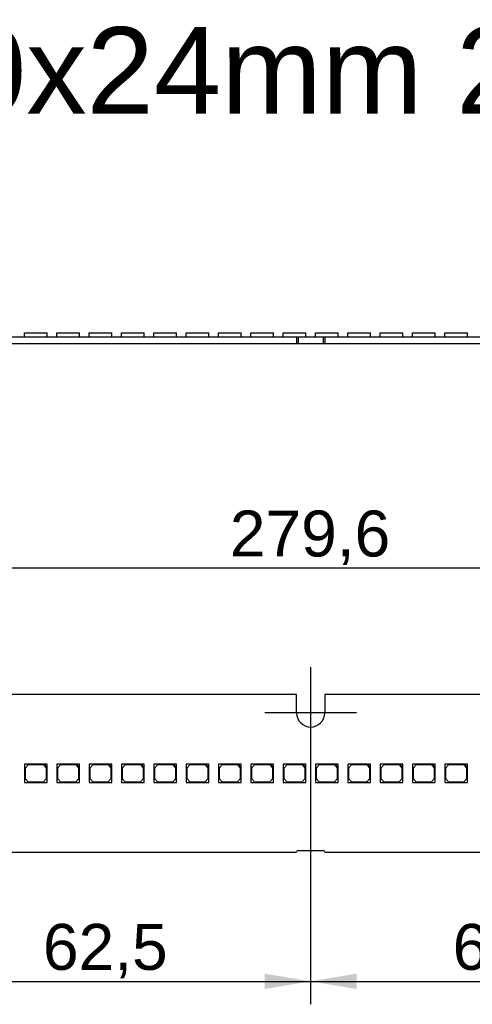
# Model space of a CAD drawing. Header units: millimetres. Extents: x 10 to 580, y 10 to 410.
# Tile 4 of 20: x 196 to 230, y 133 to 208. Entities that reach past the tile are written whole.
import ezdxf
from ezdxf.enums import TextEntityAlignment as Align
from ezdxf.lldxf.tags import DXFTag

# ---------------------------------------------------------------- set-up
doc = ezdxf.new("R2010")
doc.units = ezdxf.units.MM
doc.layers.add('Default', color=7, linetype='Continuous')
doc.layers.add('LINLED_280X24MM_', color=7, linetype='Continuous')
doc.styles.add('SEACAD_Arial', font='arial.ttf')
tags = doc.linetypes.add('CENTER2', pattern=[28.575, 19.05, -3.175, 3.175, -3.175]).pattern_tags.tags
tags[10:11] = [DXFTag(74, 4), DXFTag(75, 0), DXFTag(340, '0'), DXFTag(46, 0.0), DXFTag(50, 0.0), DXFTag(44, 0.0), DXFTag(45, 0.0)]
tags[8:9] = [DXFTag(74, 4), DXFTag(75, 0), DXFTag(340, '0'), DXFTag(46, 0.0), DXFTag(50, 0.0), DXFTag(44, 0.0), DXFTag(45, 0.0)]
tags[6:7] = [DXFTag(74, 4), DXFTag(75, 0), DXFTag(340, '0'), DXFTag(46, 0.0), DXFTag(50, 0.0), DXFTag(44, 0.0), DXFTag(45, 0.0)]
tags[4:5] = [DXFTag(74, 4), DXFTag(75, 0), DXFTag(340, '0'), DXFTag(46, 0.0), DXFTag(50, 0.0), DXFTag(44, 0.0), DXFTag(45, 0.0)]
doc.dimstyles.new('ISO', dxfattribs={"dimtxt": 3.5, "dimasz": 3.5, "dimexe": 1.75, "dimexo": 0, "dimgap": 0.875, "dimtad": 1, "dimlfac": 2, "dimtxsty": 'SEACAD_Arial', "dimblk1": '_SE_FILLED', "dimblk2": '_SE_FILLED', "dimsah": 1, "dimcen": 1.75, "dimadec": 0, "dimazin": 0, "dimtfac": 0.5, "dimtdec": 3, "dimtmove": 0, "dimatfit": 3, "dimfxl": 1, "dimarcsym": 0})

# ---------------------------------------------------------------- blocks, each defined once
blk = doc.blocks.new('SEANNOT_GROUP12')
at = {"layer": 'Default', "color": 7, "linetype": 'CENTER2'}
for p, q in [((217.746, 158.699), (217.746, 151.699)), ((221.246, 155.199), (214.246, 155.199))]:
    blk.add_line(p, q, dxfattribs=at)
blk = doc.blocks.new('SE2')
at = {"layer": 'LINLED_280X24MM_', "color": 7, "linetype": 'Continuous'}
for p, q in [((156.321, 183.849), (216.671, 183.849)), ((195.91, 184.174), (197.66, 184.174)), ((195.91, 183.849), (195.91, 184.174)), ((197.66, 183.849), (197.66, 184.174)), ((198.376, 184.174), (200.126, 184.174)), ((198.376, 183.849), (198.376, 184.174)), ((200.126, 183.849), (200.126, 184.174)), ((200.842, 184.174), (202.592, 184.174)), ((200.842, 183.849), (200.842, 184.174)), ((202.592, 183.849), (202.592, 184.174)), ((203.308, 184.174), (205.058, 184.174)), ((203.308, 183.849), (203.308, 184.174)), ((205.058, 183.849), (205.058, 184.174)), ((205.774, 184.174), (207.524, 184.174)), ((205.774, 183.849), (205.774, 184.174)), ((207.524, 183.849), (207.524, 184.174)), ((208.24, 184.174), (209.99, 184.174)), ((208.24, 183.849), (208.24, 184.174)), ((209.99, 183.849), (209.99, 184.174)), ((210.706, 184.174), (212.456, 184.174)), ((210.706, 183.849), (210.706, 184.174)), ((212.456, 183.849), (212.456, 184.174)), ((213.172, 184.174), (214.922, 184.174)), ((213.172, 183.849), (213.172, 184.174)), ((214.922, 183.849), (214.922, 184.174)), ((215.638, 184.174), (217.388, 184.174)), ((215.638, 183.849), (215.638, 184.174)), ((216.671, 183.849), (216.671, 183.349)), ((216.671, 183.849), (216.796, 183.849)), ((216.796, 183.849), (216.796, 183.349)), ((216.796, 183.849), (218.696, 183.849)), ((217.388, 183.849), (217.388, 184.174)), ((218.104, 184.174), (219.854, 184.174)), ((218.104, 183.849), (218.104, 184.174)), ((218.696, 183.849), (218.696, 183.349)), ((218.696, 183.849), (218.821, 183.849)), ((218.821, 183.849), (218.821, 183.349)), ((218.821, 183.849), (279.171, 183.849)), ((219.854, 183.849), (219.854, 184.174)), ((220.57, 184.174), (222.32, 184.174)), ((220.57, 183.849), (220.57, 184.174)), ((222.32, 183.849), (222.32, 184.174)), ((223.036, 184.174), (224.786, 184.174)), ((223.036, 183.849), (223.036, 184.174)), ((224.786, 183.849), (224.786, 184.174)), ((225.502, 184.174), (227.252, 184.174)), ((225.502, 183.849), (225.502, 184.174)), ((227.252, 183.849), (227.252, 184.174)), ((227.968, 184.174), (229.718, 184.174)), ((227.968, 183.849), (227.968, 184.174)), ((229.718, 183.849), (229.718, 184.174)), ((156.321, 183.349), (216.671, 183.349)), ((216.671, 183.349), (216.796, 183.349)), ((216.796, 183.349), (218.696, 183.349)), ((218.696, 183.349), (218.821, 183.349)), ((218.821, 183.349), (279.171, 183.349))]:
    blk.add_line(p, q, dxfattribs=at)
blk = doc.blocks.new('SE3')
at = {"layer": 'LINLED_280X24MM_', "color": 7, "linetype": 'Continuous'}
for p, q in [((216.671, 156.599), (156.321, 156.599)), ((216.671, 155.199), (216.671, 156.599)), ((279.171, 156.599), (218.821, 156.599)), ((218.821, 156.599), (218.821, 155.199)), ((197.41, 151.299), (195.91, 151.299)), ((195.91, 151.299), (195.91, 149.899)), ((196.21, 151.249), (195.96, 150.999)), ((195.96, 150.999), (195.96, 150.199)), ((197.36, 151.249), (196.21, 151.249)), ((197.61, 150.999), (197.36, 151.249)), ((197.66, 151.299), (197.41, 151.299)), ((197.41, 151.299), (197.66, 151.049)), ((197.61, 150.199), (197.61, 150.999)), ((197.66, 151.049), (197.66, 151.299)), ((197.66, 149.899), (197.66, 151.049)), ((199.876, 151.299), (198.376, 151.299)), ((198.376, 151.299), (198.376, 149.899)), ((198.676, 151.249), (198.426, 150.999)), ((198.426, 150.999), (198.426, 150.199)), ((199.826, 151.249), (198.676, 151.249)), ((200.076, 150.999), (199.826, 151.249)), ((200.126, 151.299), (199.876, 151.299)), ((199.876, 151.299), (200.126, 151.049)), ((200.076, 150.199), (200.076, 150.999)), ((200.126, 151.049), (200.126, 151.299)), ((200.126, 149.899), (200.126, 151.049)), ((202.342, 151.299), (200.842, 151.299)), ((200.842, 151.299), (200.842, 149.899)), ((201.142, 151.249), (200.892, 150.999)), ((200.892, 150.999), (200.892, 150.199)), ((202.292, 151.249), (201.142, 151.249)), ((202.542, 150.999), (202.292, 151.249)), ((202.592, 151.299), (202.342, 151.299)), ((202.342, 151.299), (202.592, 151.049)), ((202.542, 150.199), (202.542, 150.999)), ((202.592, 151.049), (202.592, 151.299)), ((202.592, 149.899), (202.592, 151.049)), ((204.808, 151.299), (203.308, 151.299)), ((203.308, 151.299), (203.308, 149.899)), ((203.608, 151.249), (203.358, 150.999)), ((203.358, 150.999), (203.358, 150.199)), ((204.758, 151.249), (203.608, 151.249)), ((205.008, 150.999), (204.758, 151.249)), ((205.058, 151.299), (204.808, 151.299)), ((204.808, 151.299), (205.058, 151.049)), ((205.008, 150.199), (205.008, 150.999)), ((205.058, 151.049), (205.058, 151.299)), ((205.058, 149.899), (205.058, 151.049)), ((207.274, 151.299), (205.774, 151.299)), ((205.774, 151.299), (205.774, 149.899)), ((206.074, 151.249), (205.824, 150.999)), ((205.824, 150.999), (205.824, 150.199)), ((207.224, 151.249), (206.074, 151.249)), ((207.474, 150.999), (207.224, 151.249)), ((207.524, 151.299), (207.274, 151.299)), ((207.274, 151.299), (207.524, 151.049)), ((207.474, 150.199), (207.474, 150.999)), ((207.524, 151.049), (207.524, 151.299)), ((207.524, 149.899), (207.524, 151.049)), ((209.74, 151.299), (208.24, 151.299)), ((208.24, 151.299), (208.24, 149.899)), ((208.54, 151.249), (208.29, 150.999)), ((208.29, 150.999), (208.29, 150.199)), ((209.69, 151.249), (208.54, 151.249)), ((209.94, 150.999), (209.69, 151.249)), ((209.99, 151.299), (209.74, 151.299)), ((209.74, 151.299), (209.99, 151.049)), ((209.94, 150.199), (209.94, 150.999)), ((209.99, 151.049), (209.99, 151.299)), ((209.99, 149.899), (209.99, 151.049)), ((212.206, 151.299), (210.706, 151.299)), ((210.706, 151.299), (210.706, 149.899)), ((211.006, 151.249), (210.756, 150.999)), ((210.756, 150.999), (210.756, 150.199)), ((212.156, 151.249), (211.006, 151.249)), ((212.406, 150.999), (212.156, 151.249)), ((212.456, 151.299), (212.206, 151.299)), ((212.206, 151.299), (212.456, 151.049)), ((212.406, 150.199), (212.406, 150.999)), ((212.456, 151.049), (212.456, 151.299)), ((212.456, 149.899), (212.456, 151.049)), ((214.672, 151.299), (213.172, 151.299)), ((213.172, 151.299), (213.172, 149.899)), ((213.472, 151.249), (213.222, 150.999)), ((213.222, 150.999), (213.222, 150.199)), ((214.622, 151.249), (213.472, 151.249)), ((214.872, 150.999), (214.622, 151.249)), ((214.922, 151.299), (214.672, 151.299)), ((214.672, 151.299), (214.922, 151.049)), ((214.872, 150.199), (214.872, 150.999)), ((214.922, 151.049), (214.922, 151.299)), ((214.922, 149.899), (214.922, 151.049)), ((217.138, 151.299), (215.638, 151.299)), ((215.638, 151.299), (215.638, 149.899)), ((215.938, 151.249), (215.688, 150.999)), ((215.688, 150.999), (215.688, 150.199)), ((217.088, 151.249), (215.938, 151.249)), ((217.338, 150.999), (217.088, 151.249)), ((217.388, 151.299), (217.138, 151.299)), ((217.138, 151.299), (217.388, 151.049)), ((217.338, 150.199), (217.338, 150.999)), ((217.388, 151.049), (217.388, 151.299)), ((217.388, 149.899), (217.388, 151.049)), ((219.604, 151.299), (218.104, 151.299)), ((218.104, 151.299), (218.104, 149.899)), ((218.404, 151.249), (218.154, 150.999)), ((218.154, 150.999), (218.154, 150.199)), ((219.554, 151.249), (218.404, 151.249)), ((219.804, 150.999), (219.554, 151.249)), ((219.854, 151.299), (219.604, 151.299)), ((219.604, 151.299), (219.854, 151.049)), ((219.804, 150.199), (219.804, 150.999)), ((219.854, 151.049), (219.854, 151.299)), ((219.854, 149.899), (219.854, 151.049)), ((222.07, 151.299), (220.57, 151.299)), ((220.57, 151.299), (220.57, 149.899)), ((220.87, 151.249), (220.62, 150.999)), ((220.62, 150.999), (220.62, 150.199)), ((222.02, 151.249), (220.87, 151.249)), ((222.27, 150.999), (222.02, 151.249)), ((222.32, 151.299), (222.07, 151.299)), ((222.07, 151.299), (222.32, 151.049)), ((222.27, 150.199), (222.27, 150.999)), ((222.32, 151.049), (222.32, 151.299)), ((222.32, 149.899), (222.32, 151.049)), ((224.536, 151.299), (223.036, 151.299)), ((223.036, 151.299), (223.036, 149.899)), ((223.336, 151.249), (223.086, 150.999)), ((223.086, 150.999), (223.086, 150.199)), ((224.486, 151.249), (223.336, 151.249)), ((224.736, 150.999), (224.486, 151.249)), ((224.786, 151.299), (224.536, 151.299)), ((224.536, 151.299), (224.786, 151.049)), ((224.736, 150.199), (224.736, 150.999)), ((224.786, 151.049), (224.786, 151.299)), ((224.786, 149.899), (224.786, 151.049)), ((227.002, 151.299), (225.502, 151.299)), ((225.502, 151.299), (225.502, 149.899)), ((225.802, 151.249), (225.552, 150.999)), ((225.552, 150.999), (225.552, 150.199)), ((226.952, 151.249), (225.802, 151.249)), ((227.202, 150.999), (226.952, 151.249)), ((227.252, 151.299), (227.002, 151.299)), ((227.002, 151.299), (227.252, 151.049)), ((227.202, 150.199), (227.202, 150.999)), ((227.252, 151.049), (227.252, 151.299)), ((227.252, 149.899), (227.252, 151.049)), ((229.468, 151.299), (227.968, 151.299)), ((227.968, 151.299), (227.968, 149.899)), ((228.268, 151.249), (228.018, 150.999)), ((228.018, 150.999), (228.018, 150.199)), ((229.418, 151.249), (228.268, 151.249)), ((229.668, 150.999), (229.418, 151.249)), ((229.718, 151.299), (229.468, 151.299)), ((229.468, 151.299), (229.718, 151.049)), ((229.668, 150.199), (229.668, 150.999)), ((229.718, 151.049), (229.718, 151.299)), ((229.718, 149.899), (229.718, 151.049)), ((195.96, 150.199), (196.21, 149.949)), ((197.36, 149.949), (197.61, 150.199)), ((198.426, 150.199), (198.676, 149.949)), ((199.826, 149.949), (200.076, 150.199)), ((200.892, 150.199), (201.142, 149.949)), ((202.292, 149.949), (202.542, 150.199)), ((203.358, 150.199), (203.608, 149.949)), ((204.758, 149.949), (205.008, 150.199)), ((205.824, 150.199), (206.074, 149.949)), ((207.224, 149.949), (207.474, 150.199)), ((208.29, 150.199), (208.54, 149.949)), ((209.69, 149.949), (209.94, 150.199)), ((210.756, 150.199), (211.006, 149.949)), ((212.156, 149.949), (212.406, 150.199)), ((213.222, 150.199), (213.472, 149.949)), ((214.622, 149.949), (214.872, 150.199)), ((215.688, 150.199), (215.938, 149.949)), ((217.088, 149.949), (217.338, 150.199)), ((218.154, 150.199), (218.404, 149.949)), ((219.554, 149.949), (219.804, 150.199)), ((220.62, 150.199), (220.87, 149.949)), ((222.02, 149.949), (222.27, 150.199)), ((223.086, 150.199), (223.336, 149.949)), ((224.486, 149.949), (224.736, 150.199)), ((225.552, 150.199), (225.802, 149.949)), ((226.952, 149.949), (227.202, 150.199)), ((228.018, 150.199), (228.268, 149.949)), ((229.418, 149.949), (229.668, 150.199)), ((195.91, 149.899), (197.66, 149.899)), ((196.21, 149.949), (197.36, 149.949)), ((198.376, 149.899), (200.126, 149.899)), ((198.676, 149.949), (199.826, 149.949)), ((200.842, 149.899), (202.592, 149.899)), ((201.142, 149.949), (202.292, 149.949)), ((203.308, 149.899), (205.058, 149.899)), ((203.608, 149.949), (204.758, 149.949)), ((205.774, 149.899), (207.524, 149.899)), ((206.074, 149.949), (207.224, 149.949)), ((208.24, 149.899), (209.99, 149.899)), ((208.54, 149.949), (209.69, 149.949)), ((210.706, 149.899), (212.456, 149.899)), ((211.006, 149.949), (212.156, 149.949)), ((213.172, 149.899), (214.922, 149.899)), ((213.472, 149.949), (214.622, 149.949)), ((215.638, 149.899), (217.388, 149.899)), ((215.938, 149.949), (217.088, 149.949)), ((218.104, 149.899), (219.854, 149.899)), ((218.404, 149.949), (219.554, 149.949)), ((220.57, 149.899), (222.32, 149.899)), ((220.87, 149.949), (222.02, 149.949)), ((223.036, 149.899), (224.786, 149.899)), ((223.336, 149.949), (224.486, 149.949)), ((225.502, 149.899), (227.252, 149.899)), ((225.802, 149.949), (226.952, 149.949)), ((227.968, 149.899), (229.718, 149.899)), ((228.268, 149.949), (229.418, 149.949)), ((156.321, 144.599), (216.671, 144.599)), ((216.796, 144.724), (218.696, 144.724)), ((218.821, 144.599), (279.171, 144.599))]:
    blk.add_line(p, q, dxfattribs=at)
for centre, radius, start, end in [((217.746, 155.199), 1.075, 180, 0), ((216.796, 144.599), 0.125, 90, 180), ((218.696, 144.599), 0.125, 0, 90)]:
    blk.add_arc(centre, radius, start, end, dxfattribs=at)
blk = doc.blocks.new('DMBLK46')
at = {"layer": 'Default', "linetype": 'Continuous'}
for points in [[(189.996, 134.163), (189.996, 135.33), (186.496, 134.747)], [(214.246, 134.163), (217.746, 134.747), (214.246, 135.33)]]:
    blk.add_hatch(color=7, dxfattribs=at).paths.add_polyline_path(points)
at = {"layer": 'Default', "color": 7, "linetype": 'Continuous'}
for p, q in [((217.746, 155.199), (217.746, 132.997)), ((186.496, 145.999), (186.496, 132.997)), ((186.496, 134.747), (217.746, 134.747))]:
    blk.add_line(p, q, dxfattribs=at)
at = {"layer": 'Default', "color": 7, "linetype": 'Continuous', "style": 'SEACAD_Arial'}
blk.add_text('62,5', height=3.5, dxfattribs=at).set_placement((197.327, 139.122), align=Align.TOP_LEFT)
blk = doc.blocks.new('_SE_FILLED')
at = {"color": 0}
blk.add_line((0, 0), (-1, 0), dxfattribs=at)
blk.add_solid([(0, 0), (-1, -0.1665), (-1, 0.1665), (0, 0)], dxfattribs=at)
blk = doc.blocks.new('DMBLK47')
at = {"layer": 'Default', "linetype": 'Continuous'}
for points in [[(221.246, 134.163), (221.246, 135.33), (217.746, 134.747)], [(245.496, 134.163), (248.996, 134.747), (245.496, 135.33)]]:
    blk.add_hatch(color=7, dxfattribs=at).paths.add_polyline_path(points)
at = {"layer": 'Default', "color": 7, "linetype": 'Continuous'}
for p, q in [((217.746, 155.199), (217.746, 132.997)), ((248.996, 145.999), (248.996, 132.997)), ((217.746, 134.747), (248.996, 134.747))]:
    blk.add_line(p, q, dxfattribs=at)
at = {"layer": 'Default', "color": 7, "linetype": 'Continuous', "style": 'SEACAD_Arial'}
blk.add_text('62,5', height=3.5, dxfattribs=at).set_placement((228.577, 139.122), align=Align.TOP_LEFT)
blk = doc.blocks.new('DMBLK50')
at = {"layer": 'Default', "linetype": 'Continuous'}
for points in [[(151.346, 166.83), (147.846, 166.247), (151.346, 165.663)], [(284.146, 166.83), (284.146, 165.663), (287.646, 166.247)]]:
    blk.add_hatch(color=7, dxfattribs=at).paths.add_polyline_path(points)
at = {"layer": 'Default', "color": 7, "linetype": 'Continuous'}
for p, q in [((147.846, 153.349), (147.846, 167.997)), ((287.646, 153.349), (287.646, 167.997)), ((147.846, 166.247), (287.646, 166.247))]:
    blk.add_line(p, q, dxfattribs=at)
at = {"layer": 'Default', "color": 7, "linetype": 'Continuous', "style": 'SEACAD_Arial'}
blk.add_text('279,6', height=3.5, dxfattribs=at).set_placement((211.583, 170.622), align=Align.TOP_LEFT)

msp = doc.modelspace()

# ---------------------------------------------------------------- block references
at = {"layer": 'Default'}
for name in ['SE2', 'SEANNOT_GROUP12', 'SE3']:
    msp.add_blockref(name, (0, 0), dxfattribs=at)

# ---------------------------------------------------------------- texts
at = {"layer": 'Default', "insert": (147.874, 207.4607), "char_height": 6.6, "width": 160.035663, "attachment_point": 1}
msp.add_mtext('{\\fArial CE|b0||i0||c0|p34;\\C7;\\H6.6;\\W1.;LinLED 280x24mm 2000lm 4C 42V}', dxfattribs=at)

# ---------------------------------------------------------------- dimensions: what is measured, and where the dimension line sits
at = {"layer": 'Default', "color": 7, "linetype": 'Continuous'}
dim = msp.add_linear_dim(base=(147.8459, 166.2468), p1=(147.8459, 147.8489), p2=(287.6459, 147.8489), angle=0, text='\\A1;<>', dimstyle='ISO', dxfattribs=at)
dim.commit()
dim.dimension.update_dxf_attribs({"geometry": 'DMBLK50', "text_midpoint": (217.7459, 166.2468), "dimtype": 161})
for base, p1, p2, picture, middle in [((217.7459, 134.7468), (186.4959, 145.9989), (217.7459, 155.1989), 'DMBLK46', (202.1209, 134.7468)), ((248.9959, 134.7468), (217.7459, 155.1989), (248.9959, 145.9989), 'DMBLK47', (233.3709, 134.7468))]:
    dim = msp.add_linear_dim(base=base, p1=p1, p2=p2, text='\\A1;<>', dimstyle='ISO', dxfattribs=at)
    dim.commit()
    dim.dimension.update_dxf_attribs({"geometry": picture, "text_midpoint": middle, "dimtype": 160})

doc.saveas('drawing.dxf')
